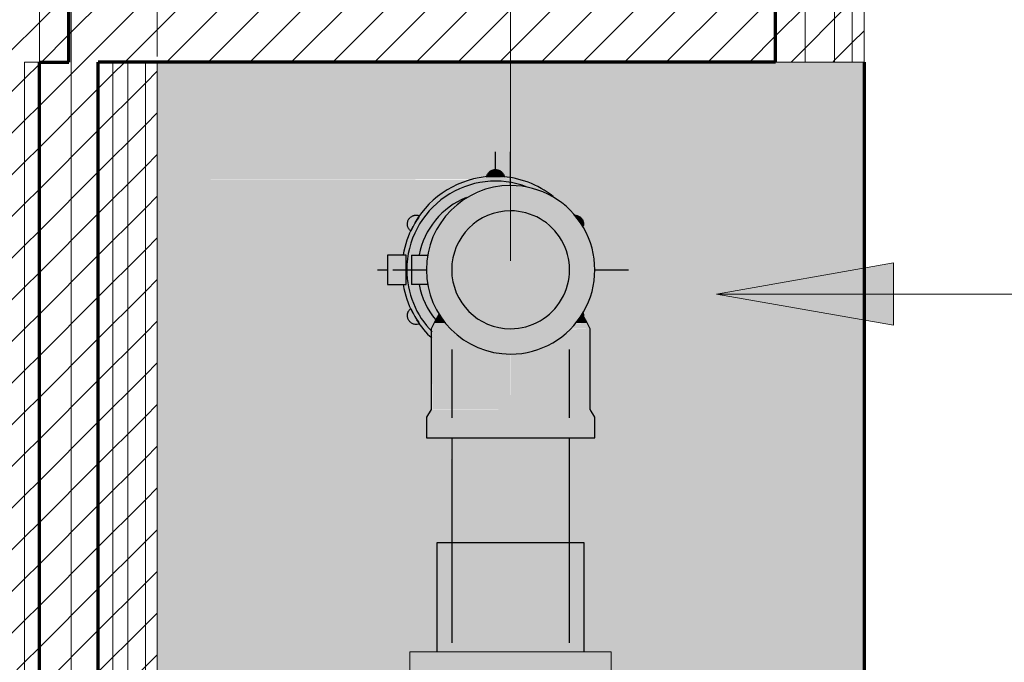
# Model space of a CAD drawing. Header units: metres. Extents: x -17.4 to -12.3, y -17 to 1.
# Tile 10 of 72: x -13.982 to -13.815, y -16.304 to -16.195. Entities that reach past the tile are written whole.
import ezdxf

# ---------------------------------------------------------------- set-up
doc = ezdxf.new("R2010")
doc.units = ezdxf.units.M
doc.linetypes.add('Tracejado 4mm', pattern=[0.006, 0.004, -0.002])
for name, color, linetype, lineweight in [('A-ANNO-DIMS', 7, 'Continuous', 9), ('A-ANNO-DIMS-10', 7, 'Continuous', 9), ('A-WALL', 7, 'Continuous', 70), ('A-WALL-FNSH', 7, 'Continuous', 70), ('A-WALL-PATT', 7, 'Continuous', 70), ('G-ANNO-TEXT', 7, 'Continuous', 9), ('I-WALL', 7, 'Continuous', 5), ('P-PIPE', 7, 'Continuous', 5), ('P-PIPE-CNTR', 7, 'Continuous', 5)]:
    doc.layers.add(name, color=color, linetype=linetype, lineweight=lineweight)
doc.layers.add('A-DETL', color=7, linetype='Continuous', lineweight=5, true_color=0x00a600)
doc.styles.add('Arial_7', font='arial.ttf', dxfattribs={"height": 0.025})
doc.dimstyles.new('Com_linha__ref__contínua__-_Cor_Vermelha_Arial_2_5mm_6', dxfattribs={"dimscale": 0.3048, "dimtxt": 0.02550648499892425, "dimasz": 0.06561679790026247, "dimexe": 0.04921259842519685, "dimexo": 0.04921259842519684, "dimgap": 0.004921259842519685, "dimtad": 1, "dimlfac": 100, "dimrnd": 0.01, "dimdsep": 46, "dimtxsty": 'Arial_7', "dimblk1": 'OBLIQUE', "dimblk2": 'OBLIQUE', "dimsah": 1, "dimcen": 0.09, "dimdle": 0.04921259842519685, "dimazin": 0, "dimtfac": 1, "dimtdec": 4, "dimtix": 1, "dimtmove": 1, "dimatfit": 3, "dimfxl": 1, "dimtvp": 1, "dimtolj": 1, "dimtzin": 0, "dimarcsym": 2})
pattern_1 = [(45, (-19.8451534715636, 0), (-0.003535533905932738, 0.003535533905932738), [])]

# ---------------------------------------------------------------- blocks, each defined once
blk = doc.blocks.new('Luva com Bucha de Latao - PVC Soldavel marron - Standard-2990301-DET_MURETA Copiar 1')
at = {"layer": 'P-PIPE', "true_color": 0x69503c}
for points in [[(-2.192805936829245e-14, 0.01879999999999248), (-2.138662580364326e-14, -0.01880000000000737), (0.01999999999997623, -0.01880000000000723), (0.01999999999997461, 0.01879999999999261), (0.013073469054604, 0.01879999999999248)], [(0.01999999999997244, 2.322118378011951e-06), (0.01999999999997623, -0.01880000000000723), (0.02369999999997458, -0.0151000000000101), (0.02369999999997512, 0.01509999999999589), (0.01999999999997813, 0.01879999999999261), (0.01999999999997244, 0.003267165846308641)], [(0.03419999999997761, -0.008552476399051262), (0.03419999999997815, -0.01510000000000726), (0.03619999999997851, -0.01710000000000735), (0.03619999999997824, 0.01709999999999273), (0.03419999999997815, 0.01509999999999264), (0.03419999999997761, -0.008550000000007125)], [(0.03619999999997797, -0.008552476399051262), (0.03619999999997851, -0.01710000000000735), (0.04019999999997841, -0.01710000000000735), (0.04019999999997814, 0.01709999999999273), (0.03619999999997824, 0.01709999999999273), (0.03619999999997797, -0.008550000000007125)], [(0.02369999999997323, -0.003262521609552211), (0.02369999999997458, -0.0151000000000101), (0.03419999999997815, -0.01510000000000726), (0.03419999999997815, 0.01509999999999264), (0.02369999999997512, 0.01509999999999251), (0.02369999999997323, -0.003235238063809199)]]:
    blk.add_hatch(color=27, dxfattribs=at).paths.add_polyline_path(points)
at = {"layer": 'P-PIPE'}
for p, q in [((0.01999999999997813, 0.01879999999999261), (-2.192805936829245e-14, 0.01879999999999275)), ((0, 0.0188), (0, -0.0188)), ((0.02369999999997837, 0.01509999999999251), (0.01999999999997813, 0.01879999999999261)), ((0.02, 0.0188), (0.02, -0.0188)), ((0.03619999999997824, 0.01709999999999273), (0.03419999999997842, 0.01509999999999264)), ((0.04019999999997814, 0.01709999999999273), (0.03619999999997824, 0.01709999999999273)), ((0.03620000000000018, 0.01709999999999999), (0.03620000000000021, -0.01710000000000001)), ((0.04020000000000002, -0.01710000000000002), (0.04020000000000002, 0.01709999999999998)), ((0.03419999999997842, 0.01509999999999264), (0.02369999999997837, 0.01509999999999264)), ((0.02370000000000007, 0.01509999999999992), (0.02369999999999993, -0.01509999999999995)), ((0.03420000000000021, 0.01509999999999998), (0.03420000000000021, -0.01510000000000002)), ((0.01999999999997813, -0.01880000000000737), (0.02369999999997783, -0.01510000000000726)), ((0.02369999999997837, -0.0151000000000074), (0.03419999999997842, -0.0151000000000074)), ((0.03419999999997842, -0.0151000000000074), (0.03619999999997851, -0.01710000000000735)), ((0.03619999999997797, -0.01710000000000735), (0.04019999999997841, -0.01710000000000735)), ((-2.138662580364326e-14, -0.01880000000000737), (0.01999999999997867, -0.01880000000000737))]:
    blk.add_line(p, q, dxfattribs=at)
blk = doc.blocks.new('Conex-Compression_Adaptor for Tap Extension - 74 - Automatically Size From Catalog_Brass-3022295-DET_MURETA Copiar 1')
at = {"layer": 'P-PIPE', "lineweight": 25, "true_color": 0xbb502e}
for points in [[(5.942354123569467, -16.22156577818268), (5.943841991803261, -16.22144159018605), (5.943841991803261, -16.2202561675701), (5.94309722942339, -16.22045681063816), (5.942589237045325, -16.22093117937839), (5.94237129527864, -16.22149554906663)], [(5.945329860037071, -16.22156577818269), (5.945094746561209, -16.22093117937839), (5.944570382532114, -16.220444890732), (5.943841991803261, -16.2202561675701), (5.943841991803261, -16.22149554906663), (5.945249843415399, -16.22156010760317)], [(5.928670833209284, -16.23729159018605), (5.92879199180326, -16.23729159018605), (5.929337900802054, -16.23331647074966), (5.930817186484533, -16.22975502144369), (5.933200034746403, -16.2266496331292), (5.936316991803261, -16.22425790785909), (5.939946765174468, -16.2227544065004), (5.943841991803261, -16.22224159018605), (5.947737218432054, -16.2227544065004), (5.949194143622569, -16.22335788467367), (5.950451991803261, -16.22361927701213), (5.95312336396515, -16.22460586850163), (5.95136699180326, -16.22339940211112), (5.947737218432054, -16.2219544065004), (5.943462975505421, -16.22150448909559), (5.942354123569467, -16.22163747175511), (5.939595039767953, -16.22204159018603), (5.935916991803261, -16.22356508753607), (5.93239313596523, -16.22639830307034), (5.930076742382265, -16.229559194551), (5.929556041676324, -16.23071721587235), (5.92851532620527, -16.23331647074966), (5.928321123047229, -16.23479159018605), (5.928670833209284, -16.23479159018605), (5.928670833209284, -16.23637129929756)], [(5.92959199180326, -16.23729159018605), (5.92959199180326, -16.23479159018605), (5.93095112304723, -16.23479159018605), (5.931072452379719, -16.2338700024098), (5.932599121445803, -16.23041314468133), (5.934494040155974, -16.22794363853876), (5.937496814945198, -16.225733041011), (5.940958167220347, -16.22417940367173), (5.9417942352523, -16.22380527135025), (5.942017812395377, -16.22376587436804), (5.94271074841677, -16.22347885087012), (5.946411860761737, -16.22299159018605), (5.949000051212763, -16.22327748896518), (5.947737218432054, -16.2227544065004), (5.943823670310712, -16.22224400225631), (5.939946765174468, -16.2227544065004), (5.936300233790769, -16.22427076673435), (5.933200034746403, -16.2266496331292), (5.930808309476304, -16.22976659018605), (5.92930480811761, -16.23339636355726), (5.92879199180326, -16.23729159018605)], [(5.929479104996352, -16.23071721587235), (5.930808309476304, -16.22838727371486), (5.930966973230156, -16.22814015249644), (5.930162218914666, -16.22805287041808), (5.930067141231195, -16.22805858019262), (5.929617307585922, -16.22823696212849), (5.929107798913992, -16.22878479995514), (5.928958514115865, -16.22912235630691), (5.928888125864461, -16.22949909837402), (5.928958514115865, -16.22997862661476), (5.92930480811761, -16.23053728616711)], [(5.958703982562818, -16.23002163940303), (5.958756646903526, -16.22976659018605), (5.958771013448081, -16.22936659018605), (5.958554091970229, -16.22874652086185), (5.958448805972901, -16.22856409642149), (5.958067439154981, -16.22823744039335), (5.957485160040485, -16.22805067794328), (5.957198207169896, -16.22805927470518), (5.958671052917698, -16.229978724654)], [(5.933101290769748, -16.24885752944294), (5.933099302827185, -16.24780227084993), (5.930808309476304, -16.24481659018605), (5.92930480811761, -16.24118681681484), (5.928683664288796, -16.23729159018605), (5.928670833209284, -16.23729159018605), (5.928617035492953, -16.23979159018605), (5.928321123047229, -16.23979159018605), (5.928532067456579, -16.24139387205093), (5.930262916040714, -16.24534644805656), (5.930966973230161, -16.24632626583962), (5.932634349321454, -16.24849923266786), (5.933099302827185, -16.24885600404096)], [(5.933099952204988, -16.24780311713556), (5.933200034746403, -16.24696930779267), (5.933411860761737, -16.24629159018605), (5.933754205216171, -16.24567537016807), (5.93239313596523, -16.24390159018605), (5.931072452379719, -16.24071317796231), (5.93095112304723, -16.23979159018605), (5.92959199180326, -16.23979159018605), (5.92959199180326, -16.23729159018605), (5.92879199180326, -16.23729159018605), (5.929390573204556, -16.24139387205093), (5.930817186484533, -16.24482815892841), (5.933099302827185, -16.24780227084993)], [(5.930530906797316, -16.24655247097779), (5.93096697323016, -16.24644302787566), (5.929860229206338, -16.24460445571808), (5.929479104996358, -16.24386596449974), (5.929166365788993, -16.24418878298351), (5.928927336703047, -16.24481659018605), (5.928912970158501, -16.24521659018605), (5.929107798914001, -16.24579838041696), (5.929235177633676, -16.24601908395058), (5.929616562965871, -16.24634577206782), (5.930162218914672, -16.24653030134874)], [(5.958782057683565, -16.24515794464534), (5.958760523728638, -16.24484336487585), (5.958638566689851, -16.2446467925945), (5.958607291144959, -16.24484336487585), (5.958773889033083, -16.24514324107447)]]:
    blk.add_hatch(color=15, dxfattribs=at).paths.add_polyline_path(points)
at = {"layer": 'P-PIPE', "lineweight": 25, "true_color": 0xff0000}
for points in [[(5.925513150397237, -16.23979159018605), (5.92709199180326, -16.23979159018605), (5.92709199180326, -16.23479159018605), (5.925513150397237, -16.23479159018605), (5.925513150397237, -16.23788321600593)], [(5.927881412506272, -16.23979159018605), (5.928670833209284, -16.23979159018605), (5.928617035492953, -16.23479159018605), (5.92709199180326, -16.23479159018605), (5.92709199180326, -16.23979159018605), (5.927500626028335, -16.23979159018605)], [(5.932440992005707, -16.23979159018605), (5.932111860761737, -16.23729159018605), (5.932440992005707, -16.23479159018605), (5.92959199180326, -16.23479159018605), (5.92959199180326, -16.23979159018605), (5.932111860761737, -16.23979159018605)]]:
    blk.add_hatch(color=1, dxfattribs=at).paths.add_polyline_path(points)
at = {"layer": 'P-PIPE', "color": 3, "lineweight": 25, "true_color": 0x00ff00}
for p, q in [((5.925513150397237, -16.23479159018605), (5.925513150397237, -16.23979159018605)), ((5.927091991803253, -16.23479159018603), (5.925513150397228, -16.23479159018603)), ((5.928670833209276, -16.23479159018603), (5.927091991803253, -16.23479159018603)), ((5.928670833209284, -16.23979159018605), (5.928670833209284, -16.23479159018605)), ((5.929591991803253, -16.23479159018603), (5.932440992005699, -16.23479159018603)), ((5.929591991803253, -16.23479159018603), (5.929591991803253, -16.23979159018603)), ((5.925513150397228, -16.23979159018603), (5.927091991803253, -16.23979159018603)), ((5.927091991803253, -16.23979159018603), (5.928670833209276, -16.23979159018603)), ((5.932440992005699, -16.23979159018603), (5.929591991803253, -16.23979159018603))]:
    blk.add_line(p, q, dxfattribs=at)
for radius, start, end in [(0.01504999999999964, 68.97927208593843, 180), (0.01584999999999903, 92.72322479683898, 149.7558263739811), (0.01579604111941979, 90, 95.40484371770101), (0.01579604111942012, 84.5951562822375, 90), (0.01585000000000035, 51.79836533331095, 87.27677520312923), (0.01322000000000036, 111.9508822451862, 169.0401759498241), (0.0157960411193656, 144.5951562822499, 155.4048437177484), (0.01584999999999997, 152.3362654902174, 170.8587461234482), (0.01504999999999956, 180, 224.3723199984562), (0.01585000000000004, 189.1412538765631, 207.6637345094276), (0.01321999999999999, 190.9598240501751, 219.7177390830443), (0.01579604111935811, 204.5951562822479, 215.4048437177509), (0.01584999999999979, 212.3362654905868, 227.1336839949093)]:
    blk.add_arc((5.943841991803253, -16.23729159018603), radius, start, end, dxfattribs=at)
for points, knots in [([(5.942354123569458, -16.22156577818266), (5.942368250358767, -16.2214553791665), (5.942421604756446, -16.22123508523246), (5.942550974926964, -16.22097691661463), (5.94269163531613, -16.2207880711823), (5.942814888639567, -16.22065800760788), (5.942955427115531, -16.22054158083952), (5.943163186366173, -16.22040846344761), (5.943458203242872, -16.2202892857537), (5.943713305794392, -16.22025616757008), (5.943841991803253, -16.22025616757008)], [0, 0, 0, 0, 0.1666666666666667, 0.3333333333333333, 0.4166666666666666, 0.5, 0.5833333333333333, 0.6666666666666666, 0.8333333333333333, 1, 1, 1, 1]), ([(5.943841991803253, -16.22025616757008), (5.943970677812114, -16.22025616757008), (5.944225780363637, -16.22028928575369), (5.944520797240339, -16.2204084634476), (5.944728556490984, -16.22054158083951), (5.94486909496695, -16.22065800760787), (5.944992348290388, -16.22078807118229), (5.945133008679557, -16.22097691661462), (5.945262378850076, -16.22123508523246), (5.945315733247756, -16.22145537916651), (5.945329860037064, -16.22156577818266)], [0, 0, 0, 0, 0.1666666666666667, 0.3333333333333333, 0.4166666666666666, 0.5, 0.5833333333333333, 0.6666666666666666, 0.8333333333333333, 1, 1, 1, 1]), ([(5.929479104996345, -16.23071721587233), (5.929361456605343, -16.23062761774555), (5.929201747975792, -16.23046427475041), (5.929042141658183, -16.23019988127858), (5.928952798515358, -16.22998153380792), (5.928897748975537, -16.22974574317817), (5.928881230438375, -16.22949992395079), (5.928906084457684, -16.22924915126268), (5.928995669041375, -16.22892141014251), (5.929170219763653, -16.22861910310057), (5.929409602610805, -16.22837745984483), (5.929597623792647, -16.22824273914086), (5.929779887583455, -16.22814857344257), (5.92995074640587, -16.22808520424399), (5.930125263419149, -16.22804349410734), (5.930300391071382, -16.22802303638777), (5.930474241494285, -16.22802304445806), (5.930702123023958, -16.22804939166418), (5.930864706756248, -16.22809735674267), (5.930966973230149, -16.22814015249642)], [0, 0, 0, 0, 0.1111111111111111, 0.1666666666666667, 0.2222222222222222, 0.2777777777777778, 0.3333333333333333, 0.3888888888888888, 0.4444444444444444, 0.5555555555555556, 0.6111111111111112, 0.6666666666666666, 0.7083333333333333, 0.75, 0.7916666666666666, 0.8333333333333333, 0.875, 0.9166666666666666, 1, 1, 1, 1]), ([(5.957153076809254, -16.22803070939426), (5.957229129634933, -16.22802341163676), (5.957383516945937, -16.2280203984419), (5.957617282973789, -16.22805219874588), (5.957849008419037, -16.2281224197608), (5.958070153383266, -16.22823102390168), (5.958274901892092, -16.22837793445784), (5.958513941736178, -16.22861938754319), (5.958688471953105, -16.2289217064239), (5.958778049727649, -16.22924983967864), (5.958800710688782, -16.22948003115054), (5.958791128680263, -16.22968495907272), (5.958770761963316, -16.22980472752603), (5.958757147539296, -16.22986333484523)], [0.1111111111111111, 0.1111111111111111, 0.1111111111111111, 0.1111111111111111, 0.1666666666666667, 0.2222222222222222, 0.2777777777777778, 0.3333333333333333, 0.3888888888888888, 0.4444444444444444, 0.5555555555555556, 0.6111111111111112, 0.6666666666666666, 0.7083333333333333, 0.75, 0.75, 0.75, 0.75]), ([(5.930966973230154, -16.24644302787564), (5.930830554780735, -16.24650011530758), (5.930609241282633, -16.24655675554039), (5.930300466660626, -16.24656278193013), (5.930066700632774, -16.24653098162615), (5.929834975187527, -16.24646076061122), (5.929613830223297, -16.24635215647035), (5.92940908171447, -16.24620524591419), (5.929170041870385, -16.24596379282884), (5.928995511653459, -16.24566147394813), (5.928905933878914, -16.24533334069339), (5.92888327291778, -16.24510314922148), (5.9288928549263, -16.24489822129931), (5.928923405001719, -16.24471856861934), (5.928974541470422, -16.24454657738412), (5.929044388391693, -16.2443846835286), (5.929131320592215, -16.24423412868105), (5.929268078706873, -16.24404995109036), (5.92939090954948, -16.24393313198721), (5.929479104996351, -16.24386596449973)], [0, 0, 0, 0, 0.1111111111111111, 0.1666666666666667, 0.2222222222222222, 0.2777777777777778, 0.3333333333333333, 0.3888888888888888, 0.4444444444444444, 0.5555555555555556, 0.6111111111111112, 0.6666666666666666, 0.7083333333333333, 0.75, 0.7916666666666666, 0.8333333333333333, 0.875, 0.9166666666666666, 1, 1, 1, 1])]:
    blk.add_open_spline(points, degree=3, knots=knots, dxfattribs=at)
blk.add_open_spline([(5.958725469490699, -16.24460455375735), (5.958749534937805, -16.24468024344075), (5.958786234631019, -16.24483743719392), (5.958797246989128, -16.24500131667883), (5.958795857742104, -16.24508408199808)], degree=3, dxfattribs=at)
blk = doc.blocks.new('DIMBLOCK14-DET_MURETA Copiar 1')
at = {"layer": 'A-ANNO-DIMS-10', "color": 242, "true_color": 0xbd2b2e}
for p, q in [((-13.79499206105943, -16.07977877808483), (-13.92874161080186, -16.1450680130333)), ((-13.79499206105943, -16.07977877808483), (-13.79499206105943, -16.07977877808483)), ((-13.95874161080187, -16.1450680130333), (-13.95874161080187, -16.13006801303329)), ((-13.89874161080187, -16.1450680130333), (-13.89874161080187, -16.13006801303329)), ((-13.95874161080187, -16.1450680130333), (-13.94874161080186, -16.13506801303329)), ((-13.89874161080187, -16.1450680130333), (-13.88874161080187, -16.13506801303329)), ((-13.97374161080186, -16.1450680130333), (-13.88374161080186, -16.1450680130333)), ((-13.95874161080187, -16.1450680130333), (-13.96874161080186, -16.1550680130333)), ((-13.95874161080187, -16.1450680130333), (-13.95874161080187, -16.20111306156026)), ((-13.89874161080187, -16.1450680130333), (-13.90874161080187, -16.1550680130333)), ((-13.89874161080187, -16.1450680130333), (-13.89874161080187, -16.23579159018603))]:
    blk.add_line(p, q, dxfattribs=at)
at = {"layer": 'A-ANNO-DIMS-10', "color": 0, "insert": (-13.79499206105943, -16.06694340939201), "char_height": 0.025, "width": 0.1648111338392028, "attachment_point": 1, "line_spacing_factor": 0.9417779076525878, "style": 'Arial_7'}
blk.add_mtext('<60mm>', dxfattribs=at)
blk = doc.blocks.new('_Oblique')
at = {"color": 0, "linetype": 'ByBlock', "lineweight": -2}
blk.add_line((-0.5, -0.5), (0.5, 0.5), dxfattribs=at)

msp = doc.modelspace()

# ---------------------------------------------------------------- hatches: boundary and pattern name
at = {"layer": 'A-WALL-PATT', "lineweight": 5, "true_color": 0x808080}
h = msp.add_hatch(dxfattribs=at)
h.set_pattern_fill('FP_1', color=8, style=0, pattern_type=2)
h.set_pattern_definition(pattern_1)
h.paths.add_polyline_path([(-13.98374161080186, -16.84954159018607), (-13.97874161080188, -16.84954159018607), (-13.97874161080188, -16.76827861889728), (-13.98374161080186, -16.76840699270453), (-13.98374161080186, -16.83954159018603)])
h.paths.add_polyline_path([(-13.98251289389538, -16.74083130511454), (-13.97874161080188, -16.74083130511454), (-13.97874161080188, -16.70704159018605), (-13.98374161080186, -16.70704159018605), (-13.98374161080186, -16.74083130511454)])
h.paths.add_polyline_path([(-13.98124161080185, -16.20204159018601), (-13.97874161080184, -16.20204159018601), (-13.97874161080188, -16.059541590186), (-13.98374161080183, -16.059541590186), (-13.98374161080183, -16.20204159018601)])
h = msp.add_hatch(dxfattribs=at)
h.set_pattern_fill('FP_1', color=8, style=0, pattern_type=2)
h.set_pattern_definition(pattern_1)
h.paths.add_polyline_path([(-13.97874161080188, -16.84954159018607), (-13.84374161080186, -16.849541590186), (-13.84374161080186, -16.70704159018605), (-13.8487416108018, -16.70704159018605), (-13.8487416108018, -16.84454159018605), (-13.97874161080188, -16.84454159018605)])
h.paths.add_polyline_path([(-13.84374161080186, -16.20204159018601), (-13.84374161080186, -16.059541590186), (-13.97874161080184, -16.059541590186), (-13.97874161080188, -16.06454159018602), (-13.84874161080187, -16.06454159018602), (-13.84874161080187, -16.20204159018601)])
h = msp.add_hatch(dxfattribs=at)
h.set_pattern_fill('FP_1', color=8, style=0, pattern_type=2)
h.set_pattern_definition(pattern_1)
h.paths.add_polyline_path([(-13.97411896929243, -16.84454159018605), (-13.97374161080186, -16.84454159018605), (-13.97380974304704, -16.76613080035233), (-13.97527927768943, -16.76616207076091), (-13.97731147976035, -16.76616388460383), (-13.97821147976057, -16.76826950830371), (-13.97874161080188, -16.76827861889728), (-13.97874161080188, -16.84454159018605)])
h.paths.add_polyline_path([(-13.97374161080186, -16.74311356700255), (-13.97374161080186, -16.70704159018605), (-13.97874161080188, -16.70704159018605), (-13.97874161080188, -16.74083130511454), (-13.97821147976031, -16.74083130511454), (-13.97731147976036, -16.74307388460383), (-13.97379958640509, -16.74311034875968)])
h.paths.add_polyline_path([(-13.97874161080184, -16.20204159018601), (-13.97374161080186, -16.20204159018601), (-13.97374161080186, -16.06454159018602), (-13.97874161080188, -16.06454159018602), (-13.97874161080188, -16.20134925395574)])
h = msp.add_hatch(dxfattribs=at)
h.set_pattern_fill('FP_1', color=8, style=0, pattern_type=2)
h.set_pattern_definition(pattern_1)
h.paths.add_polyline_path([(-13.97355293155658, -16.84454159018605), (-13.84874161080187, -16.84454159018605), (-13.8487416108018, -16.70704159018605), (-13.85374161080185, -16.70704159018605), (-13.85374161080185, -16.83954159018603), (-13.97374161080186, -16.83954159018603), (-13.97374161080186, -16.84454159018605)])
h.paths.add_polyline_path([(-13.84874161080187, -16.20204159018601), (-13.84874161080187, -16.06454159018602), (-13.97374161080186, -16.06454159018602), (-13.97374161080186, -16.06954159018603), (-13.85374161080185, -16.06954159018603), (-13.85374161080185, -16.20204159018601)])
h = msp.add_hatch(dxfattribs=at)
h.set_pattern_fill('FP_1', color=8, style=0, pattern_type=2)
h.set_pattern_definition(pattern_1)
h.paths.add_polyline_path([(-13.85374161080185, -16.83954159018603), (-13.85374161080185, -16.70704159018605), (-13.89070925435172, -16.70704159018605), (-13.89070925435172, -16.72551888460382), (-13.88580583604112, -16.72551888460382), (-13.8859245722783, -16.7290655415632), (-13.88786428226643, -16.73081888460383), (-13.88784483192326, -16.74022519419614), (-13.88784478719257, -16.74191888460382), (-13.88874334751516, -16.74281888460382), (-13.88906131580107, -16.74691703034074), (-13.89064197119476, -16.75213876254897), (-13.89268538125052, -16.75499384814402), (-13.89436947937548, -16.75654042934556), (-13.89874161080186, -16.7578766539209), (-13.90320043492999, -16.75648624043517), (-13.90480829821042, -16.75497923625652), (-13.90697593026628, -16.75184830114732), (-13.90721999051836, -16.7512550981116), (-13.90731241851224, -16.75063785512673), (-13.90842632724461, -16.74690220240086), (-13.90881918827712, -16.74272248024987), (-13.90963843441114, -16.74191888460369), (-13.90963814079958, -16.73080152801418), (-13.91161026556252, -16.72901888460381), (-13.91161070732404, -16.72551888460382), (-13.90677396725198, -16.72551888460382), (-13.90677396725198, -16.70704159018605), (-13.97374161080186, -16.70704159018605), (-13.97374161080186, -16.74311356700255), (-13.97303392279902, -16.74307388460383), (-13.97121641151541, -16.74159368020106), (-13.96621745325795, -16.73984650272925), (-13.96120469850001, -16.73984713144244), (-13.9563093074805, -16.7416297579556), (-13.9523189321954, -16.74497931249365), (-13.94971494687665, -16.74949172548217), (-13.94881147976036, -16.75461888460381), (-13.95029402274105, -16.76112106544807), (-13.95445474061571, -16.76634285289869), (-13.96046928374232, -16.76924180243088), (-13.96714600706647, -16.76924355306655), (-13.97331088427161, -16.76616119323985), (-13.97335766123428, -16.76610255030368), (-13.97374161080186, -16.76616388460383), (-13.97374161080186, -16.83954159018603), (-13.92246201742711, -16.83954159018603)])
h.paths.add_polyline_path([(-13.96624161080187, -16.20204159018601), (-13.85374161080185, -16.20204159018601), (-13.85374161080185, -16.06954159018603), (-13.97374161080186, -16.06954159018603), (-13.97374161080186, -16.20204159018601), (-13.96874161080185, -16.20204159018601)])
h = msp.add_hatch(dxfattribs=at)
h.set_pattern_fill('FP_1', color=8, style=0, pattern_type=2)
h.set_pattern_definition(pattern_1)
h.paths.add_polyline_path([(-13.98374161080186, -16.70704159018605), (-13.98124161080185, -16.70704159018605), (-13.98128706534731, -16.70454159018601), (-13.98374161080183, -16.70454159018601), (-13.98374161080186, -16.70638282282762)])
h.paths.add_polyline_path([(-13.96624161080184, -16.54954159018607), (-13.96624161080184, -16.54704159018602), (-13.98124161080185, -16.54704159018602), (-13.98124161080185, -16.20204159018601), (-13.98374161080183, -16.20204159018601), (-13.98374161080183, -16.54954159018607), (-13.97874161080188, -16.54954159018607)])
h = msp.add_hatch(dxfattribs=at)
h.set_pattern_fill('FP_1', color=8, style=0, pattern_type=2)
h.set_pattern_definition(pattern_1)
h.paths.add_polyline_path([(-13.98124161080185, -16.70704159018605), (-13.97874161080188, -16.70704159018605), (-13.97883595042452, -16.70454159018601), (-13.98124161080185, -16.70454159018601), (-13.98124161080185, -16.70639418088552)])
h.paths.add_polyline_path([(-13.98124161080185, -16.54704159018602), (-13.96874161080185, -16.54704159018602), (-13.96874161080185, -16.54454159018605), (-13.97874161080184, -16.54454159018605), (-13.97874161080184, -16.20204159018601), (-13.98124161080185, -16.20204159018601), (-13.98124161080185, -16.54454159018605)])
h = msp.add_hatch(dxfattribs=at)
h.set_pattern_fill('FP_1', color=8, style=0, pattern_type=2)
h.set_pattern_definition(pattern_1)
h.paths.add_polyline_path([(-13.97874161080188, -16.70704159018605), (-13.96874161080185, -16.70704159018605), (-13.96874161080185, -16.70454159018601), (-13.97874161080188, -16.70454159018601), (-13.97874161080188, -16.70640553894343)])
h.paths.add_polyline_path([(-13.97874161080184, -16.54454159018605), (-13.96874161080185, -16.54454159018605), (-13.96874161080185, -16.20204159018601), (-13.97874161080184, -16.20204159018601), (-13.97874161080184, -16.53015491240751)])
h = msp.add_hatch(dxfattribs=at)
h.set_pattern_fill('FP_1', color=8, style=0, pattern_type=2)
h.set_pattern_definition(pattern_1)
h.paths.add_polyline_path([(-13.96874161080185, -16.70704159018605), (-13.9662416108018, -16.70704159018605), (-13.9662416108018, -16.70454159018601), (-13.96874161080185, -16.7046284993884), (-13.96874161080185, -16.70645097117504)])
h.paths.add_polyline_path([(-13.96624161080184, -16.54704159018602), (-13.96624161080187, -16.20204159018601), (-13.96874161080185, -16.20204159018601), (-13.96874161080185, -16.54704159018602)])
h = msp.add_hatch(dxfattribs=at)
h.set_pattern_fill('FP_1', color=8, style=0, pattern_type=2)
h.set_pattern_definition(pattern_1)
h.paths.add_polyline_path([(-13.9662416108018, -16.70704159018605), (-13.96374161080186, -16.70704159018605), (-13.96374161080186, -16.70454159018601), (-13.9662416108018, -16.70454159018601), (-13.9662416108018, -16.70646232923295)])
h.paths.add_polyline_path([(-13.96374161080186, -16.54954159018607), (-13.96374161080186, -16.20204159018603), (-13.96624161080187, -16.20204159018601), (-13.96624161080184, -16.54954159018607)])
at = {"layer": 'G-ANNO-TEXT'}
msp.add_hatch(color=256, dxfattribs=at).paths.add_polyline_path([(-13.86376330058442, -16.24142291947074), (-13.83376330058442, -16.246712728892), (-13.83376330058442, -16.23613311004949)])
at = {"layer": 'I-WALL', "true_color": 0x808080}
h = msp.add_hatch(dxfattribs=at)
h.set_pattern_fill('FP_1', color=8, style=0, pattern_type=2)
h.set_pattern_definition(pattern_1)
h.paths.add_polyline_path([(-13.98674161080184, -16.85454159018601), (-13.97374161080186, -16.85454159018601), (-13.97574161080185, -16.85254159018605), (-13.98674161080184, -16.85254159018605)])
h.paths.add_polyline_path([(-13.84374161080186, -16.85254159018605), (-13.85174161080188, -16.85254159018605), (-13.85374161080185, -16.85454159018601), (-13.8487416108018, -16.85354159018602)])
h.paths.add_polyline_path([(-13.84074161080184, -16.85454159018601), (-13.83874161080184, -16.85454159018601), (-13.83874161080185, -16.70704159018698), (-13.84074161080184, -16.70704159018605), (-13.84074161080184, -16.85254159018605), (-13.84374161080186, -16.85254159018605), (-13.8487416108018, -16.854541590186), (-13.84076910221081, -16.85454159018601)])
h.paths.add_polyline_path([(-13.84374161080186, -16.05654159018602), (-13.85374161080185, -16.05454159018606), (-13.85174161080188, -16.05654159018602), (-13.84574161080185, -16.05654159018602)])
h.paths.add_polyline_path([(-13.83874161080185, -16.20204159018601), (-13.83874161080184, -16.05454159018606), (-13.84874161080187, -16.05454159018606), (-13.84374161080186, -16.05654159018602), (-13.84074161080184, -16.05654159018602), (-13.84074161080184, -16.20204159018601)])
h.paths.add_polyline_path([(-13.97874161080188, -16.05654159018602), (-13.97574161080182, -16.05654159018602), (-13.97374161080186, -16.05454159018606), (-13.98674161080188, -16.05454159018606), (-13.98674161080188, -16.05654159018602), (-13.98374161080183, -16.05654159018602)])
h = msp.add_hatch(dxfattribs=at)
h.set_pattern_fill('FP_1', color=8, style=0, pattern_type=2)
h.set_pattern_definition(pattern_1)
h.paths.add_polyline_path([(-13.84374161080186, -16.85254159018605), (-13.85374161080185, -16.85454159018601), (-13.85174161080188, -16.85254159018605), (-13.84380476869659, -16.85254159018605)])
h.paths.add_polyline_path([(-13.84910524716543, -16.85454159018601), (-13.8487416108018, -16.854541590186), (-13.84374161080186, -16.85254159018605), (-13.84074161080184, -16.85254159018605), (-13.84074161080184, -16.70704159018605), (-13.84374161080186, -16.70704159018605), (-13.84374161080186, -16.849541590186), (-13.98374161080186, -16.84954159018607), (-13.98367845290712, -16.85254159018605), (-13.97574161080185, -16.85254159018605), (-13.97374161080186, -16.85454159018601), (-13.85374161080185, -16.85454159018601)])
h.paths.add_polyline_path([(-13.84074161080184, -16.20204159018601), (-13.84074161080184, -16.05654159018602), (-13.85174161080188, -16.05654159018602), (-13.85374161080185, -16.05454159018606), (-13.97374161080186, -16.05454159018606), (-13.97574161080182, -16.05654159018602), (-13.98374161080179, -16.05654159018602), (-13.98374161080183, -16.059541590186), (-13.84374161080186, -16.059541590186), (-13.84374161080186, -16.20204159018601)])
h.paths.add_polyline_path([(-13.84374161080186, -16.05654159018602), (-13.84874161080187, -16.05454159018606), (-13.85374161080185, -16.05454159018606), (-13.84540827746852, -16.0562082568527)])
h = msp.add_hatch(dxfattribs=at)
h.set_pattern_fill('FP_1', color=8, style=0, pattern_type=2)
h.set_pattern_definition(pattern_1)
h.paths.add_polyline_path([(-13.96374161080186, -16.70704159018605), (-13.96074161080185, -16.70704159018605), (-13.96074161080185, -16.70454159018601), (-13.96374161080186, -16.70454159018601), (-13.96374161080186, -16.70647368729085)])
h.paths.add_polyline_path([(-13.96074161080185, -16.55254159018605), (-13.96074161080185, -16.20204159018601), (-13.96374161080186, -16.20204159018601), (-13.96374161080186, -16.55254159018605)])
h = msp.add_hatch(dxfattribs=at)
h.set_pattern_fill('FP_1', color=8, style=0, pattern_type=2)
h.set_pattern_definition(pattern_1)
h.paths.add_polyline_path([(-13.96074161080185, -16.70704159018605), (-13.95874161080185, -16.70704159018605), (-13.95874161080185, -16.70454159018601), (-13.96074161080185, -16.70454159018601), (-13.96074161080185, -16.70648731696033)])
h.paths.add_polyline_path([(-13.95874161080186, -16.55254159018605), (-13.95874161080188, -16.20204159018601), (-13.96074161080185, -16.20204159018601), (-13.96074161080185, -16.55254159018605)])
at = {"layer": 'I-WALL', "true_color": 0x5b783c}
msp.add_hatch(color=77, dxfattribs=at).paths.add_polyline_path([(-13.85374161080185, -16.22204159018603), (-13.83874161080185, -16.22204159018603), (-13.83874161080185, -16.20204159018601), (-13.95874161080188, -16.20204159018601), (-13.95874161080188, -16.22204159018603), (-13.90520670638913, -16.2219544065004), (-13.90279934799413, -16.22156577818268), (-13.90256423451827, -16.22093117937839), (-13.90203987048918, -16.220444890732), (-13.90131147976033, -16.2202561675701), (-13.90056671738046, -16.22045681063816), (-13.90005872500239, -16.22093117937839), (-13.89982361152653, -16.22156577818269), (-13.89982361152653, -16.22163747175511), (-13.89675402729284, -16.22204159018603), (-13.85745615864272, -16.22204159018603)])
h = msp.add_hatch(color=77, dxfattribs=at)
h.paths.add_polyline_path([(-13.95874161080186, -16.68704159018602), (-13.91584161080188, -16.68704159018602), (-13.91584161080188, -16.68346159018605), (-13.91384161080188, -16.68146159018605), (-13.91384161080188, -16.67096159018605), (-13.91754161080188, -16.66715727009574), (-13.91754161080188, -16.64726159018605), (-13.91124161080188, -16.64726159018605), (-13.91124161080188, -16.63938659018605), (-13.91278161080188, -16.63938659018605), (-13.91278161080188, -16.63024440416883), (-13.91460338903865, -16.62431344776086), (-13.91486393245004, -16.6230311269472), (-13.91532967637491, -16.6178789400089), (-13.91478866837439, -16.61235632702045), (-13.91443085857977, -16.61073662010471), (-13.91278161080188, -16.60551347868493), (-13.91278161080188, -16.59644659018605), (-13.91124161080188, -16.59644659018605), (-13.91124161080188, -16.58998920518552), (-13.91691510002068, -16.58998920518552), (-13.91691510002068, -16.57498920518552), (-13.91124161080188, -16.57498920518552), (-13.91124161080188, -16.53979159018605), (-13.91823468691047, -16.53979159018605), (-13.91823468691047, -16.52479159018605), (-13.91374161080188, -16.52479159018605), (-13.91374161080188, -16.52104159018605), (-13.91124161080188, -16.52104159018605), (-13.91124161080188, -16.51950234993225), (-13.91569003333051, -16.51848702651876), (-13.92368992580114, -16.51534730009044), (-13.93113251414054, -16.51105031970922), (-13.93785154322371, -16.50569207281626), (-13.94369692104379, -16.49939225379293), (-13.94853807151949, -16.49229159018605), (-13.95226685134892, -16.48454869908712), (-13.95479996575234, -16.47633654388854), (-13.9560808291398, -16.46749399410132), (-13.9560808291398, -16.45924460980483), (-13.95479996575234, -16.45074663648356), (-13.95226685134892, -16.44253448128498), (-13.94853807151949, -16.43479159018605), (-13.94369692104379, -16.42769092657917), (-13.93785154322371, -16.42139110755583), (-13.93088541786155, -16.41589019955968), (-13.92368992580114, -16.41173588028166), (-13.91569003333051, -16.40859615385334), (-13.91124161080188, -16.40758083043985), (-13.91124161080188, -16.40604159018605), (-13.91374161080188, -16.40604159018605), (-13.91374161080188, -16.40229159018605), (-13.91823468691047, -16.40228604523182), (-13.91823468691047, -16.38729159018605), (-13.91124161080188, -16.38729159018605), (-13.91124161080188, -16.34229159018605), (-13.91754161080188, -16.34229159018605), (-13.91754161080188, -16.32229159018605), (-13.91384161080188, -16.31859159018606), (-13.91384161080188, -16.30809159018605), (-13.91584161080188, -16.30609159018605), (-13.91584161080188, -16.30209159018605), (-13.91124161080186, -16.30209159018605), (-13.91124161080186, -16.28359159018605), (-13.90874161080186, -16.28359159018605), (-13.90885323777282, -16.26579159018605), (-13.91304161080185, -16.26579159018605), (-13.91282401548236, -16.26229159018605), (-13.91203677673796, -16.26099159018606), (-13.91205416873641, -16.24885600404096), (-13.91276033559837, -16.24818487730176), (-13.91418649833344, -16.24644302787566), (-13.91499125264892, -16.24653030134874), (-13.91508643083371, -16.24652457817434), (-13.91553690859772, -16.24634577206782), (-13.9160456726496, -16.24579838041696), (-13.91619492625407, -16.24546112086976), (-13.91622613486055, -16.24481659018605), (-13.91619492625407, -16.24460445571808), (-13.91584866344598, -16.2440458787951), (-13.91567436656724, -16.24386596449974), (-13.91559742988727, -16.24386596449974), (-13.91664866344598, -16.24118681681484), (-13.91694507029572, -16.23979159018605), (-13.91964032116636, -16.23979159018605), (-13.91958652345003, -16.23479159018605), (-13.91683234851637, -16.23479159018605), (-13.91662140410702, -16.23318930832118), (-13.91567436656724, -16.23071721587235), (-13.91598718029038, -16.23039429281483), (-13.91619495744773, -16.22997862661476), (-13.91624058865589, -16.22936659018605), (-13.91602541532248, -16.22874972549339), (-13.91591800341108, -16.22856374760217), (-13.91553616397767, -16.22823696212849), (-13.91499125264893, -16.22805287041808), (-13.91434516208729, -16.22810032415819), (-13.91418649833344, -16.22814015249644), (-13.91418649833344, -16.22825691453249), (-13.91251912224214, -16.22608394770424), (-13.90883647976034, -16.22339940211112), (-13.90555843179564, -16.22204159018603), (-13.95874161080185, -16.22204159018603), (-13.95874161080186, -16.67629076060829)])
h.paths.add_polyline_path([(-13.83874161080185, -16.68704159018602), (-13.83874161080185, -16.22204159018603), (-13.89706452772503, -16.22204159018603), (-13.89338647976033, -16.22356508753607), (-13.88982656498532, -16.22617685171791), (-13.88955188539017, -16.22633536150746), (-13.88892906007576, -16.22695047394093), (-13.88862998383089, -16.22717996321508), (-13.8879552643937, -16.22803342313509), (-13.8875365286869, -16.22805860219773), (-13.88708601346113, -16.22823744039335), (-13.88659753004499, -16.22874972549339), (-13.88642803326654, -16.22912205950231), (-13.88639682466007, -16.22976659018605), (-13.88635744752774, -16.23014159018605), (-13.88492887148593, -16.23359047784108), (-13.88444184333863, -16.23728982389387), (-13.88451949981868, -16.23788321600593), (-13.88497450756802, -16.24110287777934), (-13.88642800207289, -16.24460455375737), (-13.88629099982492, -16.24530268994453), (-13.88574161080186, -16.24629159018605), (-13.88542905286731, -16.24729159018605), (-13.88542905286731, -16.26102031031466), (-13.88465920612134, -16.26229159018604), (-13.88444161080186, -16.26579159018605), (-13.88874161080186, -16.26579159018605), (-13.88874161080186, -16.28359159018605), (-13.88624161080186, -16.28359159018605), (-13.88624161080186, -16.30209159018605), (-13.88164161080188, -16.30209159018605), (-13.88164161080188, -16.30609159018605), (-13.88364161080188, -16.30809159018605), (-13.88364161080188, -16.31859159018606), (-13.87994161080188, -16.32229159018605), (-13.87994161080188, -16.34229159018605), (-13.88624161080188, -16.34229159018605), (-13.88624161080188, -16.38729159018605), (-13.87924853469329, -16.38729159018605), (-13.87924853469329, -16.40229159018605), (-13.88374161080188, -16.40229159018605), (-13.88374161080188, -16.40604159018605), (-13.88624161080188, -16.40604159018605), (-13.88624161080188, -16.40758083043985), (-13.88179318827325, -16.40859615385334), (-13.87379329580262, -16.41173588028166), (-13.86635070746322, -16.41603286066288), (-13.85963167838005, -16.42139110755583), (-13.85378630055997, -16.42769092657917), (-13.84894515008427, -16.43479159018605), (-13.84521637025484, -16.44253448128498), (-13.84268325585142, -16.45074663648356), (-13.84140239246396, -16.45996283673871), (-13.84140239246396, -16.46783857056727), (-13.84268325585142, -16.47633654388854), (-13.84521637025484, -16.48454869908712), (-13.84894515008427, -16.49229159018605), (-13.85378630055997, -16.49939225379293), (-13.85963167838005, -16.50569207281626), (-13.86659780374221, -16.51119298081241), (-13.87379329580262, -16.51534730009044), (-13.88179318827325, -16.51848702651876), (-13.88624161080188, -16.51950234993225), (-13.88624161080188, -16.52104159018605), (-13.88374161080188, -16.52104159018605), (-13.88374161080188, -16.52479159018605), (-13.87924853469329, -16.52479159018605), (-13.87924853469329, -16.53979159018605), (-13.88624161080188, -16.53979159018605), (-13.88624161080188, -16.57498920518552), (-13.8805681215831, -16.57498920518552), (-13.8805681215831, -16.58998920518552), (-13.88624161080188, -16.58998920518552), (-13.88624161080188, -16.59644659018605), (-13.88470161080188, -16.59644659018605), (-13.88470161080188, -16.60551347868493), (-13.88293188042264, -16.61122280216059), (-13.8826192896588, -16.61272675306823), (-13.88215694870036, -16.61791659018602), (-13.88261928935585, -16.62303112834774), (-13.88333118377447, -16.6259571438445), (-13.88470161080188, -16.63024440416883), (-13.88470161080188, -16.63938659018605), (-13.88624161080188, -16.63938659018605), (-13.88624161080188, -16.64726159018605), (-13.87994161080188, -16.64726159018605), (-13.87994161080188, -16.66726159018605), (-13.88364161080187, -16.67096159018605), (-13.88364161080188, -16.68146159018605), (-13.88164161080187, -16.68346159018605), (-13.88164161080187, -16.68704159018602), (-13.85745615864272, -16.68704159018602)])
h.paths.add_polyline_path([(-13.91139926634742, -16.24567537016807), (-13.91088683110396, -16.24475298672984), (-13.91129064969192, -16.24404354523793), (-13.9125635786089, -16.24092260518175), (-13.91282463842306, -16.23979159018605), (-13.91419073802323, -16.23987978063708), (-13.91408101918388, -16.24071317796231), (-13.91255435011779, -16.24417003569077), (-13.91139983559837, -16.2456746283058)])
h.paths.add_polyline_path([(-13.91420234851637, -16.23479159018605), (-13.91281860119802, -16.23479159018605), (-13.9126419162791, -16.23425560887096), (-13.91244085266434, -16.23331647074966), (-13.91111999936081, -16.23013406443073), (-13.90855416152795, -16.22695047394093), (-13.90621055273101, -16.22513404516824), (-13.90793133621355, -16.22585029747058), (-13.91088487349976, -16.22823744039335), (-13.91282401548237, -16.23083532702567), (-13.91408101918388, -16.2338700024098)])
at = {"layer": 'P-PIPE', "true_color": 0x69503c}
h = msp.add_hatch(color=27, dxfattribs=at)
h.paths.add_polyline_path([(-13.89874161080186, -16.25159159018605), (-13.89504049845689, -16.25110432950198), (-13.89159161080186, -16.24967575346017), (-13.88854432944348, -16.24729159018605), (-13.88635744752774, -16.24444159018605), (-13.88492887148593, -16.24099270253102), (-13.88444161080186, -16.23729159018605), (-13.88504236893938, -16.23331647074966), (-13.88635744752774, -16.23014159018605), (-13.88862998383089, -16.22717996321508), (-13.89167054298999, -16.2248747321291), (-13.89504049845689, -16.22347885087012), (-13.89874161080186, -16.22299159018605), (-13.90244272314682, -16.22347885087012), (-13.90621055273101, -16.22515215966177), (-13.90885323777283, -16.22717996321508), (-13.91115846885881, -16.23022052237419), (-13.91255435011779, -16.23359047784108), (-13.91304161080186, -16.23729159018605), (-13.91255435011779, -16.24099270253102), (-13.91112577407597, -16.24444159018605), (-13.90885323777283, -16.24740321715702), (-13.90581267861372, -16.249708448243), (-13.90213842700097, -16.25114439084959), (-13.89878290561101, -16.25158615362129)])
h.paths.add_polyline_path([(-13.89874161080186, -16.24729159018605), (-13.90132980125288, -16.24695084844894), (-13.90374161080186, -16.2459518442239), (-13.90581267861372, -16.24436265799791), (-13.9074018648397, -16.24229159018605), (-13.90841247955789, -16.23979159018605), (-13.90874161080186, -16.23729159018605), (-13.9083825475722, -16.23465916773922), (-13.9074018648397, -16.23229159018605), (-13.90581267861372, -16.23022052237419), (-13.90374161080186, -16.22863133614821), (-13.90132980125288, -16.22763233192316), (-13.89874161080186, -16.22729159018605), (-13.89615342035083, -16.22763233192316), (-13.89358732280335, -16.22874972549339), (-13.89165222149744, -16.23024439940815), (-13.88995908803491, -16.23258677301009), (-13.88907074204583, -16.23479159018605), (-13.88874161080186, -16.23729159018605), (-13.88908235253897, -16.23987978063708), (-13.89020287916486, -16.24244996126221), (-13.89167054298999, -16.24436265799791), (-13.89374161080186, -16.2459518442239), (-13.89631147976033, -16.24697165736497), (-13.89808482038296, -16.24720512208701)])
h = msp.add_hatch(color=27, dxfattribs=at)
h.paths.add_polyline_path([(-13.8848305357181, -16.24024576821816), (-13.88465860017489, -16.23963769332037), (-13.88477074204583, -16.23979159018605), (-13.88478235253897, -16.23987978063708)])
h.paths.add_polyline_path([(-13.88465910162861, -16.23563958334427), (-13.88466462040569, -16.23479159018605), (-13.88476623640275, -16.23482581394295), (-13.88465920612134, -16.23563878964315)])
h.paths.add_polyline_path([(-13.88922828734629, -16.22672086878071), (-13.88982656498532, -16.22617685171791), (-13.88962153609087, -16.22641911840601), (-13.8893211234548, -16.2266496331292)])
h.paths.add_polyline_path([(-13.89313201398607, -16.22426937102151), (-13.8938537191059, -16.22385289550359), (-13.8938537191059, -16.22397043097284), (-13.89315968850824, -16.22425790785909)])
for points in [[(-13.89874161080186, -16.24729159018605), (-13.89615342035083, -16.24695084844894), (-13.89374161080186, -16.2459518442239), (-13.89165222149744, -16.24433878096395), (-13.88995908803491, -16.24199640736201), (-13.88907074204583, -16.23979159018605), (-13.88874161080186, -16.23729159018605), (-13.88908235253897, -16.23470339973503), (-13.89008135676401, -16.23229159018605), (-13.89167054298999, -16.23022052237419), (-13.89402195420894, -16.22851521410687), (-13.89615342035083, -16.22763233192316), (-13.89874161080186, -16.22729159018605), (-13.90132980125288, -16.22763233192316), (-13.90389589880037, -16.22874972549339), (-13.90589161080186, -16.2303233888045), (-13.9074018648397, -16.23229159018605), (-13.90841247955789, -16.23479159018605), (-13.90874161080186, -16.23729159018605), (-13.9083825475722, -16.23992401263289), (-13.90728034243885, -16.24244996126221), (-13.90570981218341, -16.24444159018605), (-13.90374161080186, -16.2459518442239), (-13.90132980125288, -16.24695084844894), (-13.90082955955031, -16.24701670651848)], [(-13.91276033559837, -16.23479159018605), (-13.91271247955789, -16.23479159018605), (-13.91281255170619, -16.23479159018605)], [(-13.90994841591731, -16.24629159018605), (-13.90970621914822, -16.24629159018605), (-13.91088683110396, -16.24475298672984), (-13.91174161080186, -16.24629159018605), (-13.90995077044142, -16.24629159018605)], [(-13.88739458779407, -16.24629159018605), (-13.88574161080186, -16.24629159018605), (-13.88659639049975, -16.24475298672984), (-13.8877770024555, -16.24629159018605), (-13.88753245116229, -16.24629159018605)], [(-13.91205416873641, -16.24729159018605), (-13.90893889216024, -16.24729159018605), (-13.90970621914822, -16.24629159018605), (-13.91174161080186, -16.24629159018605), (-13.91196825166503, -16.24701670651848)], [(-13.91043351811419, -16.26099159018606), (-13.89874161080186, -16.26099159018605), (-13.89880342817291, -16.25158345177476), (-13.90244272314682, -16.25110432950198), (-13.90621055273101, -16.24943102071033), (-13.90893889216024, -16.24729159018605), (-13.91205416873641, -16.24729159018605), (-13.91197429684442, -16.26099159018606), (-13.91058571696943, -16.26099159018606)], [(-13.89874161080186, -16.26099159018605), (-13.88544644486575, -16.26099159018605), (-13.88542905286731, -16.24729159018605), (-13.88862998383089, -16.24740321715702), (-13.89167054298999, -16.249708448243), (-13.89534175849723, -16.25114399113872), (-13.89874161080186, -16.25159159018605), (-13.89874161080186, -16.26071694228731)], [(-13.88624807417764, -16.24729159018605), (-13.88542905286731, -16.24729159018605), (-13.88574161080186, -16.24629159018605), (-13.88786229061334, -16.24640273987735), (-13.88854432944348, -16.24729159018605), (-13.88635744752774, -16.24729159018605)], [(-13.91304161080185, -16.26579159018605), (-13.89874161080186, -16.26579159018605), (-13.89874161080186, -16.26229159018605), (-13.91282401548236, -16.26229159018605), (-13.91301003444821, -16.26528368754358)], [(-13.89874161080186, -16.26229159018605), (-13.89874161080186, -16.26099159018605), (-13.91205416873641, -16.26102031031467), (-13.91282401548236, -16.26229159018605), (-13.8993392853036, -16.26229159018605)], [(-13.89216905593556, -16.26229159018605), (-13.88465920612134, -16.26229159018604), (-13.88550892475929, -16.26099159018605), (-13.89874161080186, -16.26099159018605), (-13.89874161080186, -16.26229159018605), (-13.89374161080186, -16.26229159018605)], [(-13.89008135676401, -16.26579159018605), (-13.88444161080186, -16.26579159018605), (-13.88465920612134, -16.26229159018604), (-13.89874161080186, -16.26229159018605), (-13.89874161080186, -16.26579159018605), (-13.89056002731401, -16.26579159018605)], [(-13.90874161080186, -16.28359159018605), (-13.89874161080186, -16.28359159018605), (-13.89874161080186, -16.26579159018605), (-13.90874161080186, -16.26579159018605), (-13.90874161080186, -16.27728158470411)], [(-13.89008135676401, -16.28359159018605), (-13.88874161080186, -16.28359159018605), (-13.8888442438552, -16.26579159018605), (-13.89874161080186, -16.26579159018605), (-13.89874161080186, -16.28359159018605), (-13.8911280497, -16.28359159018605)], [(-13.91124161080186, -16.30209159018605), (-13.88624161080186, -16.30209159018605), (-13.88624161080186, -16.28359159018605), (-13.91124161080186, -16.28359159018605), (-13.91124161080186, -16.30181764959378)]]:
    msp.add_hatch(color=27, dxfattribs=at).paths.add_polyline_path(points)

# ---------------------------------------------------------------- linework, layer by layer
at = {"layer": 'A-DETL', "color": 8, "linetype": 'Tracejado 4mm', "true_color": 0x808080}
for p, q in [((-13.95874161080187, -16.70704159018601), (-13.95874161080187, -16.202041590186)), ((-13.95874161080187, -16.202041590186), (-13.83874161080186, -16.202041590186))]:
    msp.add_line(p, q, dxfattribs=at)
at = {"layer": 'A-WALL', "lineweight": 5}
for p, q in [((-13.84074161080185, -16.20204159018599), (-13.84074161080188, -16.056541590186)), ((-13.84374161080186, -16.20204159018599), (-13.84374161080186, -16.05954159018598)), ((-13.97874161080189, -16.20204159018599), (-13.97874161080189, -16.064541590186)), ((-13.84874161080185, -16.20204159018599), (-13.84874161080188, -16.064541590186)), ((-13.98124161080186, -16.20204159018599), (-13.97874161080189, -16.20204159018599)), ((-13.98124161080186, -16.547041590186), (-13.98124161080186, -16.20204159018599)), ((-13.96624161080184, -16.547041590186), (-13.96624161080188, -16.20204159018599)), ((-13.96374161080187, -16.54954159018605), (-13.96374161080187, -16.20204159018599)), ((-13.96074161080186, -16.55454159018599), (-13.96074161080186, -16.20204159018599)), ((-13.85374161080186, -16.202041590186), (-13.84374161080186, -16.202041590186))]:
    msp.add_line(p, q, dxfattribs=at)
at = {"layer": 'A-WALL'}
for p, q in [((-13.97374161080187, -16.20204159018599), (-13.97374161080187, -16.06954159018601)), ((-13.85374161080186, -16.20204159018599), (-13.85374161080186, -16.06954159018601)), ((-13.97874161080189, -16.20204159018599), (-13.97374161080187, -16.20204159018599)), ((-13.97874161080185, -16.54454159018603), (-13.97874161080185, -16.20204159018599)), ((-13.85374161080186, -16.202041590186), (-13.96874161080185, -16.20204159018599)), ((-13.96874161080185, -16.54454159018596), (-13.96874161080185, -16.20204159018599))]:
    msp.add_line(p, q, dxfattribs=at)
at = {"layer": 'A-WALL-FNSH', "lineweight": 5}
for p, q in [((-13.83874161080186, -16.05454159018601), (-13.83874161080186, -16.202041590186)), ((-13.95874161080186, -16.202041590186), (-13.95874161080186, -16.55254159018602)), ((-13.84374161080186, -16.202041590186), (-13.83874161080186, -16.202041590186))]:
    msp.add_line(p, q, dxfattribs=at)
at = {"layer": 'G-ANNO-TEXT'}
for p, q in [((-13.97333536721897, -16.61372735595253), (-13.97333536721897, -15.95199170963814)), ((-13.83376330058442, -16.23613311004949), (-13.86376330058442, -16.24142291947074)), ((-13.83376330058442, -16.246712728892), (-13.83376330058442, -16.23613311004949)), ((-13.86376330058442, -16.24142291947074), (-13.83376330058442, -16.246712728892)), ((-13.86376330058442, -16.24142291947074), (-13.74229725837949, -16.24142291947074))]:
    msp.add_line(p, q, dxfattribs=at)
at = {"layer": 'I-WALL', "lineweight": 70}
msp.add_line((-13.83874161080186, -16.202041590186), (-13.83874161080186, -16.70704159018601), dxfattribs=at)
at = {"layer": 'P-PIPE', "color": 3, "lineweight": 25, "true_color": 0x00ff00}
for p, q in [((-13.91088683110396, -16.24475298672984), (-13.91174161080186, -16.24629159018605)), ((-13.88574161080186, -16.24629159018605), (-13.88659639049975, -16.24475298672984)), ((-13.91174161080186, -16.24629159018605), (-13.91224161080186, -16.24729159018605)), ((-13.91224161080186, -16.24729159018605), (-13.91224161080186, -16.26099159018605)), ((-13.88524161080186, -16.24729159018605), (-13.88574161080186, -16.24629159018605)), ((-13.88524161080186, -16.26099159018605), (-13.88524161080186, -16.24729159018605)), ((-13.90874161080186, -16.25079159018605), (-13.90874161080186, -16.26241664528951)), ((-13.88874161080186, -16.2624166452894), (-13.88874161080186, -16.25079159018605)), ((-13.91224161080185, -16.26099159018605), (-13.91304161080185, -16.26229159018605)), ((-13.91304161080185, -16.26229159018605), (-13.91304161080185, -16.26579159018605)), ((-13.88444161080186, -16.26229159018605), (-13.88524161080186, -16.26099159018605)), ((-13.88444161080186, -16.26579159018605), (-13.88444161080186, -16.26229159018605)), ((-13.91304161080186, -16.26579159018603), (-13.89874161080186, -16.26579159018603)), ((-13.90874161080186, -16.26579159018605), (-13.90874161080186, -16.30059159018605)), ((-13.89874161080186, -16.26579159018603), (-13.88444161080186, -16.26579159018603)), ((-13.88874161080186, -16.30059159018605), (-13.88874161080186, -16.26579159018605)), ((-13.91124161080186, -16.28359159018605), (-13.91124161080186, -16.30209159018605)), ((-13.88624161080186, -16.28359159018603), (-13.91124161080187, -16.28359159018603)), ((-13.88624161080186, -16.30209159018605), (-13.88624161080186, -16.28359159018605))]:
    msp.add_line(p, q, dxfattribs=at)
for radius, start, end in [(0.01430000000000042, 90, 269.9999999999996), (0.01430000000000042, 269.9999999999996, 90), (0.009999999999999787, 90, 269.9999999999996), (0.009999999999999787, 269.9999999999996, 90)]:
    msp.add_arc((-13.89874161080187, -16.23729159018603), radius, start, end, dxfattribs=at)
at = {"layer": 'P-PIPE-CNTR', "color": 3, "lineweight": 25, "true_color": 0x00ff00}
for p, q in [((-13.90131147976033, -16.22025616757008), (-13.90131147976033, -16.21729159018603)), ((-13.89874161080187, -16.22299159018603), (-13.89874161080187, -16.21729159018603)), ((-13.92131147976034, -16.23729159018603), (-13.91964032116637, -16.23729159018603)), ((-13.91874161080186, -16.23729159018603), (-13.91304161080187, -16.23729159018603)), ((-13.88444161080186, -16.23729159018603), (-13.87874161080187, -16.23729159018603)), ((-13.88444161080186, -16.23729159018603), (-13.88131147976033, -16.23729159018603))]:
    msp.add_line(p, q, dxfattribs=at)

# ---------------------------------------------------------------- block references
at = {"layer": 'P-PIPE', "color": 3, "lineweight": 25, "true_color": 0x00ff00}
msp.add_blockref('Conex-Compression_Adaptor for Tap Extension - 74 - Automatically Size From Catalog_Brass-3022295-DET_MURETA Copiar 1', (-19.8451534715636, 0), dxfattribs=at)
at = {"layer": 'P-PIPE', "rotation": 89.99999999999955}
msp.add_blockref('Luva com Bucha de Latao - PVC Soldavel marron - Standard-2990301-DET_MURETA Copiar 1', (-13.89874161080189, -16.34229159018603), dxfattribs=at)

# ---------------------------------------------------------------- dimensions: what is measured, and where the dimension line sits
at = {"layer": 'A-ANNO-DIMS', "color": 242, "true_color": 0xbd2b2e}
dim = msp.add_linear_dim(base=(-13.89874161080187, -16.1450680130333), p1=(-13.95874161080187, -16.21611306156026), p2=(-13.89874161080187, -16.25079159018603), text='<60mm>', dimstyle='Com_linha__ref__contínua__-_Cor_Vermelha_Arial_2_5mm_6', override={"dimpost": '<>', "dimfxl": 0.06930079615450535}, dxfattribs=at)
dim.commit()
dim.dimension.update_dxf_attribs({"geometry": 'DIMBLOCK14-DET_MURETA Copiar 1', "text_midpoint": (-13.71258649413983, -16.08361007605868), "dimtype": 160})

doc.saveas('drawing.dxf')
